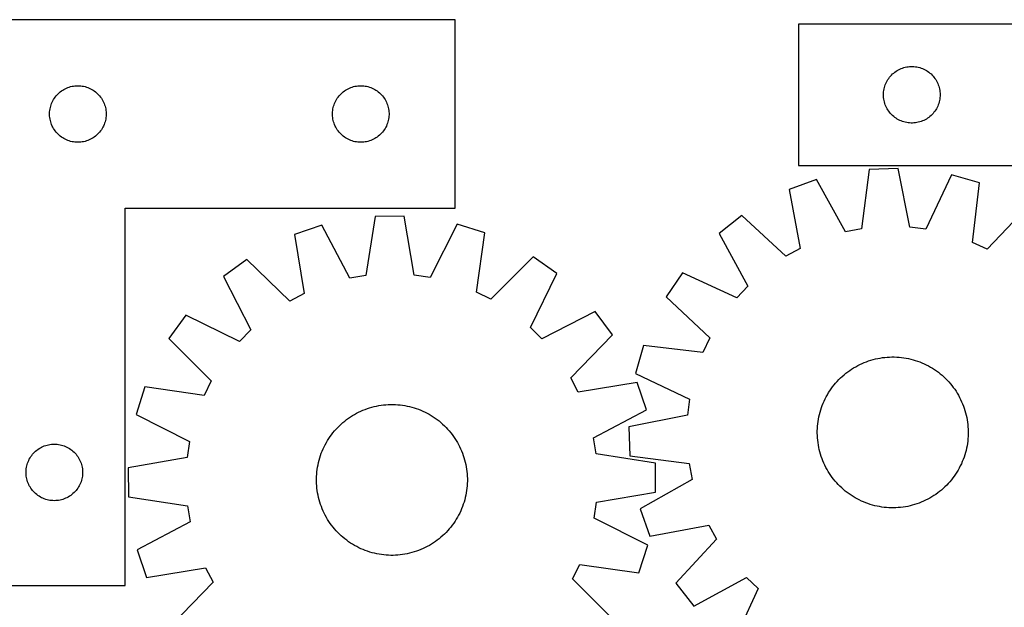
# Model space of a CAD drawing. Header units: millimetres. Extents: x 7 to 1493, y 7 to 2993.
# Tile 9 of 13: x 311 to 833, y 2682 to 2993. Entities that reach past the tile are written whole.
import ezdxf

# ---------------------------------------------------------------- set-up
doc = ezdxf.new("R2010")
doc.units = ezdxf.units.MM
doc.layers.add('CUT', color=7, linetype='CONTINUOUS', true_color=0x000000)

msp = doc.modelspace()

# ---------------------------------------------------------------- linework, layer by layer
at = {"layer": 'CUT'}
for p, q in [((542.24996, 2993.377464), (292.24996, 2993.377464)), ((542.24996, 2893.377464), (542.24996, 2993.377464)), ((1024.426418, 2991.085729), (724.426418, 2991.085729)), ((724.426418, 2991.085729), (724.426418, 2916.085729)), ((774.81752, 2965.103936), (775.423203, 2965.583318)), ((775.423203, 2965.583318), (776.052762, 2966.030884)), ((776.052762, 2966.030884), (776.704526, 2966.445448)), ((776.704526, 2966.445448), (777.376767, 2966.825911)), ((777.376767, 2966.825911), (778.067702, 2967.171263)), ((778.067702, 2967.171263), (778.775499, 2967.480588)), ((778.775499, 2967.480588), (779.498282, 2967.753067)), ((779.498282, 2967.753067), (780.234133, 2967.987977)), ((780.234133, 2967.987977), (780.981102, 2968.184695)), ((780.981102, 2968.184695), (781.737206, 2968.342698)), ((781.737206, 2968.342698), (782.500442, 2968.461569)), ((782.500442, 2968.461569), (783.268786, 2968.540992)), ((783.268786, 2968.540992), (784.040199, 2968.580756)), ((784.040199, 2968.580756), (784.812636, 2968.580756)), ((784.812636, 2968.580756), (785.58405, 2968.540992)), ((785.58405, 2968.540992), (786.352393, 2968.461569)), ((786.352393, 2968.461569), (787.115629, 2968.342698)), ((787.115629, 2968.342698), (787.871734, 2968.184695)), ((787.871734, 2968.184695), (788.618702, 2967.987977)), ((788.618702, 2967.987977), (789.354553, 2967.753067)), ((789.354553, 2967.753067), (790.077336, 2967.480588)), ((790.077336, 2967.480588), (790.785134, 2967.171263)), ((790.785134, 2967.171263), (791.476069, 2966.825911)), ((791.476069, 2966.825911), (792.14831, 2966.445448)), ((792.14831, 2966.445448), (792.800074, 2966.030884)), ((792.800074, 2966.030884), (793.429632, 2965.583318)), ((793.429632, 2965.583318), (794.035315, 2965.103936)), ((770.681664, 2959.592538), (771.009111, 2960.292136)), ((771.009111, 2960.292136), (771.372139, 2960.97395)), ((771.372139, 2960.97395), (771.769784, 2961.636172)), ((771.769784, 2961.636172), (772.200993, 2962.277045)), ((772.200993, 2962.277045), (772.664621, 2962.894871)), ((772.664621, 2962.894871), (773.159439, 2963.488011)), ((773.159439, 2963.488011), (773.684135, 2964.054891)), ((773.684135, 2964.054891), (774.237318, 2964.594009)), ((774.237318, 2964.594009), (774.81752, 2965.103936)), ((794.035315, 2965.103936), (794.615518, 2964.594009)), ((794.615518, 2964.594009), (795.168701, 2964.054891)), ((795.168701, 2964.054891), (795.693397, 2963.488011)), ((795.693397, 2963.488011), (796.188215, 2962.894871)), ((796.188215, 2962.894871), (796.651843, 2962.277045)), ((796.651843, 2962.277045), (797.083051, 2961.636172)), ((797.083051, 2961.636172), (797.480696, 2960.97395)), ((797.480696, 2960.97395), (797.843724, 2960.292136)), ((797.843724, 2960.292136), (798.171171, 2959.592538)), ((332.347678, 2954.644443), (332.940818, 2955.139261)), ((332.940818, 2955.139261), (333.558643, 2955.602889)), ((333.558643, 2955.602889), (334.199517, 2956.034098)), ((334.199517, 2956.034098), (334.861739, 2956.431743)), ((334.861739, 2956.431743), (335.543553, 2956.794771)), ((335.543553, 2956.794771), (336.243151, 2957.122218)), ((336.243151, 2957.122218), (336.958678, 2957.413217)), ((336.958678, 2957.413217), (337.688237, 2957.666995)), ((337.688237, 2957.666995), (338.429893, 2957.88288)), ((338.429893, 2957.88288), (339.181679, 2958.0603)), ((339.181679, 2958.0603), (339.941601, 2958.198783)), ((339.941601, 2958.198783), (340.707645, 2958.297962)), ((340.707645, 2958.297962), (341.477778, 2958.357576)), ((341.477778, 2958.357576), (342.24996, 2958.377464)), ((342.24996, 2958.377464), (343.022141, 2958.357576)), ((343.022141, 2958.357576), (343.792275, 2958.297962)), ((343.792275, 2958.297962), (344.558318, 2958.198783)), ((344.558318, 2958.198783), (345.318241, 2958.0603)), ((345.318241, 2958.0603), (346.070027, 2957.88288)), ((346.070027, 2957.88288), (346.811682, 2957.666995)), ((346.811682, 2957.666995), (347.541241, 2957.413217)), ((347.541241, 2957.413217), (348.256768, 2957.122218)), ((348.256768, 2957.122218), (348.956367, 2956.794771)), ((348.956367, 2956.794771), (349.638181, 2956.431743)), ((349.638181, 2956.431743), (350.300403, 2956.034098)), ((350.300403, 2956.034098), (350.941276, 2955.602889)), ((350.941276, 2955.602889), (351.559102, 2955.139261)), ((351.559102, 2955.139261), (352.152242, 2954.644443)), ((482.347678, 2954.644443), (482.940818, 2955.139261)), ((482.940818, 2955.139261), (483.558643, 2955.602889)), ((483.558643, 2955.602889), (484.199517, 2956.034098)), ((484.199517, 2956.034098), (484.861739, 2956.431743)), ((484.861739, 2956.431743), (485.543553, 2956.794771)), ((485.543553, 2956.794771), (486.243151, 2957.122218)), ((486.243151, 2957.122218), (486.958678, 2957.413217)), ((486.958678, 2957.413217), (487.688237, 2957.666995)), ((487.688237, 2957.666995), (488.429893, 2957.88288)), ((488.429893, 2957.88288), (489.181679, 2958.0603)), ((489.181679, 2958.0603), (489.941601, 2958.198783)), ((489.941601, 2958.198783), (490.707645, 2958.297962)), ((490.707645, 2958.297962), (491.477778, 2958.357576)), ((491.477778, 2958.357576), (492.24996, 2958.377464)), ((492.24996, 2958.377464), (493.022141, 2958.357576)), ((493.022141, 2958.357576), (493.792275, 2958.297962)), ((493.792275, 2958.297962), (494.558318, 2958.198783)), ((494.558318, 2958.198783), (495.318241, 2958.0603)), ((495.318241, 2958.0603), (496.070027, 2957.88288)), ((496.070027, 2957.88288), (496.811682, 2957.666995)), ((496.811682, 2957.666995), (497.541241, 2957.413217)), ((497.541241, 2957.413217), (498.256768, 2957.122218)), ((498.256768, 2957.122218), (498.956367, 2956.794771)), ((498.956367, 2956.794771), (499.638181, 2956.431743)), ((499.638181, 2956.431743), (500.300403, 2956.034098)), ((500.300403, 2956.034098), (500.941276, 2955.602889)), ((500.941276, 2955.602889), (501.559102, 2955.139261)), ((501.559102, 2955.139261), (502.152242, 2954.644443)), ((769.446306, 2954.35791), (769.50592, 2955.128044)), ((769.50592, 2955.128044), (769.605099, 2955.894088)), ((769.605099, 2955.894088), (769.743582, 2956.65401)), ((769.743582, 2956.65401), (769.921002, 2957.405796)), ((769.921002, 2957.405796), (770.136887, 2958.147451)), ((770.136887, 2958.147451), (770.390665, 2958.87701)), ((770.390665, 2958.87701), (770.681664, 2959.592538)), ((798.171171, 2959.592538), (798.46217, 2958.87701)), ((798.46217, 2958.87701), (798.715948, 2958.147451)), ((798.715948, 2958.147451), (798.931834, 2957.405796)), ((798.931834, 2957.405796), (799.109253, 2956.65401)), ((799.109253, 2956.65401), (799.247736, 2955.894088)), ((799.247736, 2955.894088), (799.346916, 2955.128044)), ((799.346916, 2955.128044), (799.406529, 2954.35791)), ((328.3551, 2949.028383), (328.664426, 2949.73618)), ((328.664426, 2949.73618), (329.009778, 2950.427115)), ((329.009778, 2950.427115), (329.39024, 2951.099356)), ((329.39024, 2951.099356), (329.804805, 2951.75112)), ((329.804805, 2951.75112), (330.252371, 2952.380678)), ((330.252371, 2952.380678), (330.731753, 2952.986362)), ((330.731753, 2952.986362), (331.241679, 2953.566564)), ((331.241679, 2953.566564), (331.780797, 2954.119747)), ((331.780797, 2954.119747), (332.347678, 2954.644443)), ((352.152242, 2954.644443), (352.719122, 2954.119747)), ((352.719122, 2954.119747), (353.25824, 2953.566564)), ((353.25824, 2953.566564), (353.768166, 2952.986362)), ((353.768166, 2952.986362), (354.247548, 2952.380678)), ((354.247548, 2952.380678), (354.695115, 2951.75112)), ((354.695115, 2951.75112), (355.109679, 2951.099356)), ((355.109679, 2951.099356), (355.490142, 2950.427115)), ((355.490142, 2950.427115), (355.835494, 2949.73618)), ((355.835494, 2949.73618), (356.144819, 2949.028383)), ((478.3551, 2949.028383), (478.664426, 2949.73618)), ((478.664426, 2949.73618), (479.009778, 2950.427115)), ((479.009778, 2950.427115), (479.39024, 2951.099356)), ((479.39024, 2951.099356), (479.804805, 2951.75112)), ((479.804805, 2951.75112), (480.252371, 2952.380678)), ((480.252371, 2952.380678), (480.731753, 2952.986362)), ((480.731753, 2952.986362), (481.241679, 2953.566564)), ((481.241679, 2953.566564), (481.780797, 2954.119747)), ((481.780797, 2954.119747), (482.347678, 2954.644443)), ((502.152242, 2954.644443), (502.719122, 2954.119747)), ((502.719122, 2954.119747), (503.25824, 2953.566564)), ((503.25824, 2953.566564), (503.768166, 2952.986362)), ((503.768166, 2952.986362), (504.247548, 2952.380678)), ((504.247548, 2952.380678), (504.695115, 2951.75112)), ((504.695115, 2951.75112), (505.109679, 2951.099356)), ((505.109679, 2951.099356), (505.490142, 2950.427115)), ((505.490142, 2950.427115), (505.835494, 2949.73618)), ((505.835494, 2949.73618), (506.144819, 2949.028383)), ((769.426418, 2953.585729), (769.446306, 2954.35791)), ((769.446306, 2952.813548), (769.426418, 2953.585729)), ((769.50592, 2952.043414), (769.446306, 2952.813548)), ((769.605099, 2951.27737), (769.50592, 2952.043414)), ((769.743582, 2950.517448), (769.605099, 2951.27737)), ((769.921002, 2949.765662), (769.743582, 2950.517448)), ((770.136887, 2949.024006), (769.921002, 2949.765662)), ((798.931834, 2949.765662), (798.715948, 2949.024006)), ((799.109253, 2950.517448), (798.931834, 2949.765662)), ((799.247736, 2951.27737), (799.109253, 2950.517448)), ((799.346916, 2952.043414), (799.247736, 2951.27737)), ((799.406529, 2952.813548), (799.346916, 2952.043414)), ((799.406529, 2954.35791), (799.426418, 2953.585729)), ((799.426418, 2953.585729), (799.406529, 2952.813548)), ((327.254933, 2943.763683), (327.294697, 2944.535096)), ((327.294697, 2944.535096), (327.37412, 2945.30344)), ((327.37412, 2945.30344), (327.492991, 2946.066676)), ((327.492991, 2946.066676), (327.650994, 2946.82278)), ((327.650994, 2946.82278), (327.847712, 2947.569749)), ((327.847712, 2947.569749), (328.082621, 2948.3056)), ((328.082621, 2948.3056), (328.3551, 2949.028383)), ((356.144819, 2949.028383), (356.417298, 2948.3056)), ((356.417298, 2948.3056), (356.652208, 2947.569749)), ((356.652208, 2947.569749), (356.848925, 2946.82278)), ((356.848925, 2946.82278), (357.006929, 2946.066676)), ((357.006929, 2946.066676), (357.1258, 2945.30344)), ((357.1258, 2945.30344), (357.205223, 2944.535096)), ((357.205223, 2944.535096), (357.244987, 2943.763683)), ((477.254933, 2943.763683), (477.294697, 2944.535096)), ((477.294697, 2944.535096), (477.37412, 2945.30344)), ((477.37412, 2945.30344), (477.492991, 2946.066676)), ((477.492991, 2946.066676), (477.650994, 2946.82278)), ((477.650994, 2946.82278), (477.847712, 2947.569749)), ((477.847712, 2947.569749), (478.082621, 2948.3056)), ((478.082621, 2948.3056), (478.3551, 2949.028383)), ((506.144819, 2949.028383), (506.417298, 2948.3056)), ((506.417298, 2948.3056), (506.652208, 2947.569749)), ((506.652208, 2947.569749), (506.848925, 2946.82278)), ((506.848925, 2946.82278), (507.006929, 2946.066676)), ((507.006929, 2946.066676), (507.1258, 2945.30344)), ((507.1258, 2945.30344), (507.205223, 2944.535096)), ((507.205223, 2944.535096), (507.244987, 2943.763683)), ((770.390665, 2948.294448), (770.136887, 2949.024006)), ((770.681664, 2947.57892), (770.390665, 2948.294448)), ((771.009111, 2946.879322), (770.681664, 2947.57892)), ((771.372139, 2946.197508), (771.009111, 2946.879322)), ((771.769784, 2945.535286), (771.372139, 2946.197508)), ((772.200993, 2944.894412), (771.769784, 2945.535286)), ((772.664621, 2944.276587), (772.200993, 2944.894412)), ((796.651843, 2944.894412), (796.188215, 2944.276587)), ((797.083051, 2945.535286), (796.651843, 2944.894412)), ((797.480696, 2946.197508), (797.083051, 2945.535286)), ((797.843724, 2946.879322), (797.480696, 2946.197508)), ((798.171171, 2947.57892), (797.843724, 2946.879322)), ((798.46217, 2948.294448), (798.171171, 2947.57892)), ((798.715948, 2949.024006), (798.46217, 2948.294448)), ((327.254933, 2942.991246), (327.254933, 2943.763683)), ((327.294697, 2942.219832), (327.254933, 2942.991246)), ((327.37412, 2941.451489), (327.294697, 2942.219832)), ((327.492991, 2940.688253), (327.37412, 2941.451489)), ((327.650994, 2939.932148), (327.492991, 2940.688253)), ((327.847712, 2939.18518), (327.650994, 2939.932148)), ((356.848925, 2939.932148), (356.652208, 2939.18518)), ((357.006929, 2940.688253), (356.848925, 2939.932148)), ((357.1258, 2941.451489), (357.006929, 2940.688253)), ((357.205223, 2942.219832), (357.1258, 2941.451489)), ((357.244987, 2942.991246), (357.205223, 2942.219832)), ((357.244987, 2943.763683), (357.244987, 2942.991246)), ((477.254933, 2942.991246), (477.254933, 2943.763683)), ((477.294697, 2942.219832), (477.254933, 2942.991246)), ((477.37412, 2941.451489), (477.294697, 2942.219832)), ((477.492991, 2940.688253), (477.37412, 2941.451489)), ((477.650994, 2939.932148), (477.492991, 2940.688253)), ((477.847712, 2939.18518), (477.650994, 2939.932148)), ((506.848925, 2939.932148), (506.652208, 2939.18518)), ((507.006929, 2940.688253), (506.848925, 2939.932148)), ((507.1258, 2941.451489), (507.006929, 2940.688253)), ((507.205223, 2942.219832), (507.1258, 2941.451489)), ((507.244987, 2942.991246), (507.205223, 2942.219832)), ((507.244987, 2943.763683), (507.244987, 2942.991246)), ((773.159439, 2943.683447), (772.664621, 2944.276587)), ((773.684135, 2943.116567), (773.159439, 2943.683447)), ((774.237318, 2942.577448), (773.684135, 2943.116567)), ((774.81752, 2942.067522), (774.237318, 2942.577448)), ((775.423203, 2941.58814), (774.81752, 2942.067522)), ((776.052762, 2941.140574), (775.423203, 2941.58814)), ((776.704526, 2940.72601), (776.052762, 2941.140574)), ((777.376767, 2940.345547), (776.704526, 2940.72601)), ((778.067702, 2940.000195), (777.376767, 2940.345547)), ((778.775499, 2939.690869), (778.067702, 2940.000195)), ((779.498282, 2939.41839), (778.775499, 2939.690869)), ((780.234133, 2939.183481), (779.498282, 2939.41839)), ((789.354553, 2939.41839), (788.618702, 2939.183481)), ((790.077336, 2939.690869), (789.354553, 2939.41839)), ((790.785134, 2940.000195), (790.077336, 2939.690869)), ((791.476069, 2940.345547), (790.785134, 2940.000195)), ((792.14831, 2940.72601), (791.476069, 2940.345547)), ((792.800074, 2941.140574), (792.14831, 2940.72601)), ((793.429632, 2941.58814), (792.800074, 2941.140574)), ((794.035315, 2942.067522), (793.429632, 2941.58814)), ((794.615518, 2942.577448), (794.035315, 2942.067522)), ((795.168701, 2943.116567), (794.615518, 2942.577448)), ((795.693397, 2943.683447), (795.168701, 2943.116567)), ((796.188215, 2944.276587), (795.693397, 2943.683447)), ((328.082621, 2938.449329), (327.847712, 2939.18518)), ((328.3551, 2937.726546), (328.082621, 2938.449329)), ((328.664426, 2937.018748), (328.3551, 2937.726546)), ((329.009778, 2936.327813), (328.664426, 2937.018748)), ((329.39024, 2935.655572), (329.009778, 2936.327813)), ((329.804805, 2935.003808), (329.39024, 2935.655572)), ((330.252371, 2934.37425), (329.804805, 2935.003808)), ((330.731753, 2933.768567), (330.252371, 2934.37425)), ((354.247548, 2934.37425), (353.768166, 2933.768567)), ((354.695115, 2935.003808), (354.247548, 2934.37425)), ((355.109679, 2935.655572), (354.695115, 2935.003808)), ((355.490142, 2936.327813), (355.109679, 2935.655572)), ((355.835494, 2937.018748), (355.490142, 2936.327813)), ((356.144819, 2937.726546), (355.835494, 2937.018748)), ((356.417298, 2938.449329), (356.144819, 2937.726546)), ((356.652208, 2939.18518), (356.417298, 2938.449329)), ((478.082621, 2938.449329), (477.847712, 2939.18518)), ((478.3551, 2937.726546), (478.082621, 2938.449329)), ((478.664426, 2937.018748), (478.3551, 2937.726546)), ((479.009778, 2936.327813), (478.664426, 2937.018748)), ((479.39024, 2935.655572), (479.009778, 2936.327813)), ((479.804805, 2935.003808), (479.39024, 2935.655572)), ((480.252371, 2934.37425), (479.804805, 2935.003808)), ((480.731753, 2933.768567), (480.252371, 2934.37425)), ((504.247548, 2934.37425), (503.768166, 2933.768567)), ((504.695115, 2935.003808), (504.247548, 2934.37425)), ((505.109679, 2935.655572), (504.695115, 2935.003808)), ((505.490142, 2936.327813), (505.109679, 2935.655572)), ((505.835494, 2937.018748), (505.490142, 2936.327813)), ((506.144819, 2937.726546), (505.835494, 2937.018748)), ((506.417298, 2938.449329), (506.144819, 2937.726546)), ((506.652208, 2939.18518), (506.417298, 2938.449329)), ((780.981102, 2938.986763), (780.234133, 2939.183481)), ((781.737206, 2938.82876), (780.981102, 2938.986763)), ((782.500442, 2938.709889), (781.737206, 2938.82876)), ((783.268786, 2938.630466), (782.500442, 2938.709889)), ((784.040199, 2938.590702), (783.268786, 2938.630466)), ((784.812636, 2938.590702), (784.040199, 2938.590702)), ((785.58405, 2938.630466), (784.812636, 2938.590702)), ((786.352393, 2938.709889), (785.58405, 2938.630466)), ((787.115629, 2938.82876), (786.352393, 2938.709889)), ((787.871734, 2938.986763), (787.115629, 2938.82876)), ((788.618702, 2939.183481), (787.871734, 2938.986763)), ((331.241679, 2933.188364), (330.731753, 2933.768567)), ((331.780797, 2932.635181), (331.241679, 2933.188364)), ((332.347678, 2932.110485), (331.780797, 2932.635181)), ((332.940818, 2931.615667), (332.347678, 2932.110485)), ((333.558643, 2931.152039), (332.940818, 2931.615667)), ((334.199517, 2930.720831), (333.558643, 2931.152039)), ((334.861739, 2930.323186), (334.199517, 2930.720831)), ((335.543553, 2929.960158), (334.861739, 2930.323186)), ((336.243151, 2929.632711), (335.543553, 2929.960158)), ((336.958678, 2929.341712), (336.243151, 2929.632711)), ((337.688237, 2929.087934), (336.958678, 2929.341712)), ((338.429893, 2928.872048), (337.688237, 2929.087934)), ((339.181679, 2928.694629), (338.429893, 2928.872048)), ((346.070027, 2928.872048), (345.318241, 2928.694629)), ((346.811682, 2929.087934), (346.070027, 2928.872048)), ((347.541241, 2929.341712), (346.811682, 2929.087934)), ((348.256768, 2929.632711), (347.541241, 2929.341712)), ((348.956367, 2929.960158), (348.256768, 2929.632711)), ((349.638181, 2930.323186), (348.956367, 2929.960158)), ((350.300403, 2930.720831), (349.638181, 2930.323186)), ((350.941276, 2931.152039), (350.300403, 2930.720831)), ((351.559102, 2931.615667), (350.941276, 2931.152039)), ((352.152242, 2932.110485), (351.559102, 2931.615667)), ((352.719122, 2932.635181), (352.152242, 2932.110485)), ((353.25824, 2933.188364), (352.719122, 2932.635181)), ((353.768166, 2933.768567), (353.25824, 2933.188364)), ((481.241679, 2933.188364), (480.731753, 2933.768567)), ((481.780797, 2932.635181), (481.241679, 2933.188364)), ((482.347678, 2932.110485), (481.780797, 2932.635181)), ((482.940818, 2931.615667), (482.347678, 2932.110485)), ((483.558643, 2931.152039), (482.940818, 2931.615667)), ((484.199517, 2930.720831), (483.558643, 2931.152039)), ((484.861739, 2930.323186), (484.199517, 2930.720831)), ((485.543553, 2929.960158), (484.861739, 2930.323186)), ((486.243151, 2929.632711), (485.543553, 2929.960158)), ((486.958678, 2929.341712), (486.243151, 2929.632711)), ((487.688237, 2929.087934), (486.958678, 2929.341712)), ((488.429893, 2928.872048), (487.688237, 2929.087934)), ((489.181679, 2928.694629), (488.429893, 2928.872048)), ((496.070027, 2928.872048), (495.318241, 2928.694629)), ((496.811682, 2929.087934), (496.070027, 2928.872048)), ((497.541241, 2929.341712), (496.811682, 2929.087934)), ((498.256768, 2929.632711), (497.541241, 2929.341712)), ((498.956367, 2929.960158), (498.256768, 2929.632711)), ((499.638181, 2930.323186), (498.956367, 2929.960158)), ((500.300403, 2930.720831), (499.638181, 2930.323186)), ((500.941276, 2931.152039), (500.300403, 2930.720831)), ((501.559102, 2931.615667), (500.941276, 2931.152039)), ((502.152242, 2932.110485), (501.559102, 2931.615667)), ((502.719122, 2932.635181), (502.152242, 2932.110485)), ((503.25824, 2933.188364), (502.719122, 2932.635181)), ((503.768166, 2933.768567), (503.25824, 2933.188364)), ((339.941601, 2928.556146), (339.181679, 2928.694629)), ((340.707645, 2928.456966), (339.941601, 2928.556146)), ((341.477778, 2928.397353), (340.707645, 2928.456966)), ((342.24996, 2928.377464), (341.477778, 2928.397353)), ((343.022141, 2928.397353), (342.24996, 2928.377464)), ((343.792275, 2928.456966), (343.022141, 2928.397353)), ((344.558318, 2928.556146), (343.792275, 2928.456966)), ((345.318241, 2928.694629), (344.558318, 2928.556146)), ((489.941601, 2928.556146), (489.181679, 2928.694629)), ((490.707645, 2928.456966), (489.941601, 2928.556146)), ((491.477778, 2928.397353), (490.707645, 2928.456966)), ((492.24996, 2928.377464), (491.477778, 2928.397353)), ((493.022141, 2928.397353), (492.24996, 2928.377464)), ((493.792275, 2928.456966), (493.022141, 2928.397353)), ((494.558318, 2928.556146), (493.792275, 2928.456966)), ((495.318241, 2928.694629), (494.558318, 2928.556146)), ((724.426418, 2916.085729), (924.426418, 2916.085729)), ((761.826671, 2914.023195), (757.766343, 2882.51941)), ((777.203608, 2914.552673), (761.826671, 2914.023195)), ((783.421306, 2883.402794), (777.203608, 2914.552673)), ((733.809514, 2908.591368), (719.348795, 2903.336069)), ((749.348738, 2880.887446), (733.809514, 2908.591368)), ((805.528035, 2911.06087), (791.931228, 2882.3537)), ((820.315989, 2906.812699), (805.528035, 2911.06087)), ((719.348795, 2903.336069), (725.222399, 2872.119479)), ((816.603529, 2875.266029), (820.315989, 2906.812699)), ((367.24996, 2693.377464), (367.24996, 2893.377464)), ((367.24996, 2893.377464), (542.24996, 2893.377464)), ((846.175093, 2894.739068), (824.372758, 2871.638571)), ((499.829948, 2889.108923), (494.966349, 2857.719113)), ((515.215392, 2889.245507), (499.829948, 2889.108923)), ((520.635505, 2857.94699), (515.215392, 2889.245507)), ((694.381423, 2889.512317), (682.252439, 2880.045623)), ((717.721086, 2867.966206), (694.381423, 2889.512317)), ((471.683203, 2884.394416), (457.092983, 2879.510153)), ((486.50981, 2856.302665), (471.683203, 2884.394416)), ((543.4414, 2885.031447), (529.115858, 2856.680899)), ((558.116034, 2880.406983), (543.4414, 2885.031447)), ((757.766343, 2882.51941), (749.348738, 2880.887446)), ((791.931228, 2882.3537), (783.421306, 2883.402794)), ((457.092983, 2879.510153), (462.16741, 2848.153735)), ((553.599094, 2848.965418), (558.116034, 2880.406983)), ((682.252439, 2880.045623), (697.485025, 2852.171924)), ((725.222399, 2872.119479), (717.721086, 2867.966206)), ((824.372758, 2871.638571), (816.603529, 2875.266029)), ((431.780701, 2866.328568), (419.413897, 2857.174732)), ((454.562471, 2844.193398), (431.780701, 2866.328568)), ((583.658346, 2867.676858), (561.273145, 2845.14072)), ((596.185714, 2858.744019), (583.658346, 2867.676858)), ((419.413897, 2857.174732), (433.92963, 2828.92109)), ((494.966349, 2857.719113), (486.50981, 2856.302665)), ((529.115858, 2856.680899), (520.635505, 2857.94699)), ((582.173871, 2830.237125), (596.185714, 2858.744019)), ((662.778831, 2859.183111), (654.168851, 2846.431688)), ((691.634284, 2845.903895), (662.778831, 2859.183111)), ((697.485025, 2852.171924), (691.634284, 2845.903895)), ((462.16741, 2848.153735), (454.562471, 2844.193398)), ((561.273145, 2845.14072), (553.599094, 2848.965418)), ((654.168851, 2846.431688), (677.269347, 2824.629353)), ((399.41382, 2836.816374), (390.480981, 2824.289006)), ((427.920714, 2822.804531), (399.41382, 2836.816374)), ((616.544072, 2838.743942), (588.290431, 2824.228209)), ((625.697908, 2826.377138), (616.544072, 2838.743942)), ((588.290431, 2824.228209), (582.173871, 2830.237125)), ((433.92963, 2828.92109), (427.920714, 2822.804531)), ((603.562739, 2803.595368), (625.697908, 2826.377138)), ((677.269347, 2824.629353), (673.64189, 2816.860124)), ((390.480981, 2824.289006), (413.017119, 2801.903804)), ((642.09522, 2820.572584), (637.847048, 2805.78463)), ((673.64189, 2816.860124), (642.09522, 2820.572584)), ((766.404243, 2813.790051), (767.639699, 2814.019522)), ((767.639699, 2814.019522), (768.881752, 2814.210074)), ((768.881752, 2814.210074), (770.129178, 2814.361517)), ((770.129178, 2814.361517), (771.380746, 2814.473703)), ((771.380746, 2814.473703), (772.635219, 2814.546521)), ((772.635219, 2814.546521), (773.891361, 2814.579899)), ((773.891361, 2814.579899), (775.147932, 2814.573804)), ((775.147932, 2814.573804), (776.403691, 2814.528243)), ((776.403691, 2814.528243), (777.6574, 2814.443259)), ((777.6574, 2814.443259), (778.90782, 2814.318938)), ((778.90782, 2814.318938), (780.153718, 2814.155401)), ((780.153718, 2814.155401), (781.393865, 2813.952811)), ((752.527161, 2808.120673), (753.591385, 2808.788832)), ((753.591385, 2808.788832), (754.67607, 2809.423232)), ((754.67607, 2809.423232), (755.780148, 2810.023249)), ((755.780148, 2810.023249), (756.902527, 2810.58829)), ((756.902527, 2810.58829), (758.042101, 2811.117797)), ((758.042101, 2811.117797), (759.197745, 2811.611248)), ((759.197745, 2811.611248), (760.368319, 2812.068155)), ((760.368319, 2812.068155), (761.552666, 2812.488069)), ((761.552666, 2812.488069), (762.74962, 2812.870574)), ((762.74962, 2812.870574), (763.957997, 2813.215294)), ((763.957997, 2813.215294), (765.176606, 2813.521887)), ((765.176606, 2813.521887), (766.404243, 2813.790051)), ((781.393865, 2813.952811), (782.627036, 2813.711366)), ((782.627036, 2813.711366), (783.852015, 2813.431306)), ((783.852015, 2813.431306), (785.067592, 2813.112906)), ((785.067592, 2813.112906), (786.272569, 2812.756481)), ((786.272569, 2812.756481), (787.465755, 2812.362383)), ((787.465755, 2812.362383), (788.645974, 2811.931001)), ((788.645974, 2811.931001), (789.81206, 2811.462759)), ((789.81206, 2811.462759), (790.962863, 2810.958122)), ((790.962863, 2810.958122), (792.097247, 2810.417585)), ((792.097247, 2810.417585), (793.214093, 2809.841684)), ((793.214093, 2809.841684), (794.312298, 2809.230985)), ((794.312298, 2809.230985), (795.390778, 2808.586093)), ((607.523076, 2795.990429), (603.562739, 2803.595368)), ((637.847048, 2805.78463), (666.554218, 2792.187823)), ((746.6288, 2803.441984), (747.548973, 2804.297723)), ((747.548973, 2804.297723), (748.495571, 2805.124137)), ((748.495571, 2805.124137), (749.46766, 2805.920409)), ((749.46766, 2805.920409), (750.464281, 2806.685754)), ((750.464281, 2806.685754), (751.484451, 2807.419417)), ((751.484451, 2807.419417), (752.527161, 2808.120673)), ((795.390778, 2808.586093), (796.44847, 2807.907643)), ((796.44847, 2807.907643), (797.48433, 2807.196304)), ((797.48433, 2807.196304), (798.497334, 2806.45278)), ((798.497334, 2806.45278), (799.486484, 2805.677803)), ((799.486484, 2805.677803), (800.450804, 2804.872139)), ((800.450804, 2804.872139), (801.389341, 2804.036582)), ((801.389341, 2804.036582), (802.301169, 2803.171958)), ((377.750856, 2798.746693), (373.126392, 2784.07206)), ((409.192421, 2794.229754), (377.750856, 2798.746693)), ((413.017119, 2801.903804), (409.192421, 2794.229754)), ((638.879493, 2801.064856), (607.523076, 2795.990429)), ((643.763756, 2786.474636), (638.879493, 2801.064856)), ((741.711614, 2797.740925), (742.455139, 2798.753929)), ((742.455139, 2798.753929), (743.230115, 2799.74308)), ((743.230115, 2799.74308), (744.03578, 2800.707399)), ((744.03578, 2800.707399), (744.871336, 2801.645936)), ((744.871336, 2801.645936), (745.735961, 2802.557764)), ((745.735961, 2802.557764), (746.6288, 2803.441984)), ((802.301169, 2803.171958), (803.185389, 2802.279118)), ((803.185389, 2802.279118), (804.041128, 2801.358946)), ((804.041128, 2801.358946), (804.867541, 2800.412348)), ((804.867541, 2800.412348), (805.663814, 2799.440258)), ((805.663814, 2799.440258), (806.429159, 2798.443637)), ((806.429159, 2798.443637), (807.162822, 2797.423468)), ((738.490333, 2792.353842), (739.066235, 2793.470688)), ((739.066235, 2793.470688), (739.676933, 2794.568893)), ((739.676933, 2794.568893), (740.321826, 2795.647374)), ((740.321826, 2795.647374), (741.000276, 2796.705065)), ((741.000276, 2796.705065), (741.711614, 2797.740925)), ((807.162822, 2797.423468), (807.864078, 2796.380757)), ((807.864078, 2796.380757), (808.532237, 2795.316534)), ((808.532237, 2795.316534), (809.166637, 2794.231848)), ((809.166637, 2794.231848), (809.766654, 2793.127771)), ((809.766654, 2793.127771), (810.331694, 2792.005391)), ((496.962862, 2787.613915), (498.169194, 2787.965725)), ((498.169194, 2787.965725), (499.385981, 2788.279471)), ((499.385981, 2788.279471), (500.612022, 2788.554841)), ((500.612022, 2788.554841), (501.846108, 2788.791565)), ((501.846108, 2788.791565), (503.087021, 2788.989408)), ((503.087021, 2788.989408), (504.333536, 2789.148175)), ((504.333536, 2789.148175), (505.584423, 2789.26771)), ((505.584423, 2789.26771), (506.838448, 2789.347895)), ((506.838448, 2789.347895), (508.094372, 2789.388651)), ((508.094372, 2789.388651), (509.350957, 2789.389937)), ((509.350957, 2789.389937), (510.606962, 2789.351751)), ((510.606962, 2789.351751), (511.861148, 2789.274133)), ((511.861148, 2789.274133), (513.112277, 2789.157158)), ((513.112277, 2789.157158), (514.359114, 2789.000942)), ((514.359114, 2789.000942), (515.600429, 2788.805639)), ((515.600429, 2788.805639), (516.834997, 2788.571441)), ((516.834997, 2788.571441), (518.0616, 2788.298581)), ((518.0616, 2788.298581), (519.279027, 2787.987326)), ((519.279027, 2787.987326), (520.486076, 2787.637985)), ((666.554218, 2792.187823), (665.505125, 2783.677901)), ((736.545535, 2787.72235), (736.976918, 2788.902569)), ((736.976918, 2788.902569), (737.445159, 2790.068655)), ((737.445159, 2790.068655), (737.949797, 2791.219458)), ((737.949797, 2791.219458), (738.490333, 2792.353842)), ((810.331694, 2792.005391), (810.861201, 2790.865817)), ((810.861201, 2790.865817), (811.354652, 2789.710173)), ((811.354652, 2789.710173), (811.81156, 2788.5396)), ((811.81156, 2788.5396), (812.231474, 2787.355252)), ((373.126392, 2784.07206), (401.47694, 2769.746517)), ((485.729905, 2782.096686), (486.768479, 2782.804054)), ((486.768479, 2782.804054), (487.828759, 2783.478452)), ((487.828759, 2783.478452), (488.9097, 2784.119212)), ((488.9097, 2784.119212), (490.010234, 2784.725703)), ((490.010234, 2784.725703), (491.129276, 2785.297327)), ((491.129276, 2785.297327), (492.26572, 2785.833518)), ((492.26572, 2785.833518), (493.418446, 2786.333748)), ((493.418446, 2786.333748), (494.586315, 2786.797523)), ((494.586315, 2786.797523), (495.768176, 2787.224386)), ((495.768176, 2787.224386), (496.962862, 2787.613915)), ((520.486076, 2787.637985), (521.681556, 2787.250902)), ((521.681556, 2787.250902), (522.864288, 2786.826459)), ((522.864288, 2786.826459), (524.033104, 2786.365075)), ((524.033104, 2786.365075), (525.186851, 2785.867205)), ((525.186851, 2785.867205), (526.324391, 2785.33334)), ((526.324391, 2785.33334), (527.4446, 2784.764008)), ((527.4446, 2784.764008), (528.546373, 2784.159771)), ((528.546373, 2784.159771), (529.628623, 2783.521224)), ((529.628623, 2783.521224), (530.690281, 2782.848998)), ((530.690281, 2782.848998), (531.730301, 2782.143756)), ((615.672005, 2771.648029), (643.763756, 2786.474636)), ((665.505125, 2783.677901), (634.355245, 2777.460203)), ((734.955108, 2781.65046), (735.196553, 2782.883631)), ((735.196553, 2782.883631), (735.476613, 2784.10861)), ((735.476613, 2784.10861), (735.795013, 2785.324188)), ((735.795013, 2785.324188), (736.151437, 2786.529164)), ((736.151437, 2786.529164), (736.545535, 2787.72235)), ((812.231474, 2787.355252), (812.613979, 2786.158299)), ((812.613979, 2786.158299), (812.958698, 2784.949922)), ((812.958698, 2784.949922), (813.265292, 2783.731313)), ((813.265292, 2783.731313), (813.533456, 2782.503675)), ((480.010069, 2777.201353), (480.897699, 2778.090802)), ((480.897699, 2778.090802), (481.81283, 2778.951931)), ((481.81283, 2778.951931), (482.754558, 2779.78389)), ((482.754558, 2779.78389), (483.721953, 2780.585858)), ((483.721953, 2780.585858), (484.714062, 2781.357043)), ((484.714062, 2781.357043), (485.729905, 2782.096686)), ((531.730301, 2782.143756), (532.747655, 2781.406194)), ((532.747655, 2781.406194), (533.74134, 2780.637041)), ((533.74134, 2780.637041), (534.710374, 2779.837054)), ((534.710374, 2779.837054), (535.653803, 2779.007024)), ((535.653803, 2779.007024), (536.570694, 2778.14777)), ((536.570694, 2778.14777), (537.460143, 2777.26014)), ((634.355245, 2777.460203), (634.884724, 2762.083266)), ((734.379676, 2776.660286), (734.464659, 2777.913995)), ((734.464659, 2777.913995), (734.588981, 2779.164415)), ((734.588981, 2779.164415), (734.752517, 2780.410313)), ((734.752517, 2780.410313), (734.955108, 2781.65046)), ((813.533456, 2782.503675), (813.762927, 2781.26822)), ((813.762927, 2781.26822), (813.953478, 2780.026166)), ((813.953478, 2780.026166), (814.104922, 2778.77874)), ((814.104922, 2778.77874), (814.217108, 2777.527173)), ((814.217108, 2777.527173), (814.289926, 2776.272699)), ((475.308841, 2771.320941), (476.014083, 2772.36096)), ((476.014083, 2772.36096), (476.751645, 2773.378314)), ((476.751645, 2773.378314), (477.520798, 2774.371999)), ((477.520798, 2774.371999), (478.320785, 2775.341034)), ((478.320785, 2775.341034), (479.150815, 2776.284462)), ((479.150815, 2776.284462), (480.010069, 2777.201353)), ((537.460143, 2777.26014), (538.321271, 2776.345009)), ((538.321271, 2776.345009), (539.15323, 2775.403281)), ((539.15323, 2775.403281), (539.955198, 2774.435886)), ((539.955198, 2774.435886), (540.726384, 2773.443777)), ((540.726384, 2773.443777), (541.466026, 2772.427934)), ((541.466026, 2772.427934), (542.173395, 2771.38936)), ((734.328019, 2774.147957), (734.334114, 2775.404527)), ((734.361398, 2772.891815), (734.328019, 2774.147957)), ((734.334114, 2775.404527), (734.379676, 2776.660286)), ((734.434216, 2771.637341), (734.361398, 2772.891815)), ((814.271648, 2772.504227), (814.186664, 2771.250519)), ((814.317209, 2773.759986), (814.271648, 2772.504227)), ((814.289926, 2776.272699), (814.323304, 2775.016557)), ((814.323304, 2775.016557), (814.317209, 2773.759986)), ((323.043553, 2766.794771), (323.743151, 2767.122218)), ((323.743151, 2767.122218), (324.458678, 2767.413217)), ((324.458678, 2767.413217), (325.188237, 2767.666995)), ((325.188237, 2767.666995), (325.929893, 2767.88288)), ((325.929893, 2767.88288), (326.681679, 2768.0603)), ((326.681679, 2768.0603), (327.441601, 2768.198783)), ((327.441601, 2768.198783), (328.207645, 2768.297962)), ((328.207645, 2768.297962), (328.977778, 2768.357576)), ((328.977778, 2768.357576), (329.74996, 2768.377464)), ((329.74996, 2768.377464), (330.522141, 2768.357576)), ((330.522141, 2768.357576), (331.292275, 2768.297962)), ((331.292275, 2768.297962), (332.058318, 2768.198783)), ((332.058318, 2768.198783), (332.818241, 2768.0603)), ((332.818241, 2768.0603), (333.570027, 2767.88288)), ((333.570027, 2767.88288), (334.311682, 2767.666995)), ((334.311682, 2767.666995), (335.041241, 2767.413217)), ((335.041241, 2767.413217), (335.756768, 2767.122218)), ((335.756768, 2767.122218), (336.456367, 2766.794771)), ((401.47694, 2769.746517), (400.210849, 2761.266165)), ((472.824499, 2766.95505), (473.393831, 2768.075259)), ((473.393831, 2768.075259), (473.998068, 2769.177032)), ((473.998068, 2769.177032), (474.636615, 2770.259282)), ((474.636615, 2770.259282), (475.308841, 2771.320941)), ((542.173395, 2771.38936), (542.847792, 2770.32908)), ((542.847792, 2770.32908), (543.488553, 2769.248139)), ((543.488553, 2769.248139), (544.095044, 2768.147605)), ((544.095044, 2768.147605), (544.666667, 2767.028563)), ((544.666667, 2767.028563), (545.202858, 2765.892119)), ((617.088454, 2763.19149), (615.672005, 2771.648029)), ((734.546402, 2770.385773), (734.434216, 2771.637341)), ((734.697845, 2769.138347), (734.546402, 2770.385773)), ((734.888396, 2767.896294), (734.697845, 2769.138347)), ((735.117867, 2766.660839), (734.888396, 2767.896294)), ((813.696215, 2767.514054), (813.454771, 2766.280882)), ((813.898806, 2768.7542), (813.696215, 2767.514054)), ((814.062343, 2770.000099), (813.898806, 2768.7542)), ((814.186664, 2771.250519), (814.062343, 2770.000099)), ((317.304805, 2761.75112), (317.752371, 2762.380678)), ((317.752371, 2762.380678), (318.231753, 2762.986362)), ((318.231753, 2762.986362), (318.741679, 2763.566564)), ((318.741679, 2763.566564), (319.280797, 2764.119747)), ((319.280797, 2764.119747), (319.847678, 2764.644443)), ((319.847678, 2764.644443), (320.440818, 2765.139261)), ((320.440818, 2765.139261), (321.058643, 2765.602889)), ((321.058643, 2765.602889), (321.699517, 2766.034098)), ((321.699517, 2766.034098), (322.361739, 2766.431743)), ((322.361739, 2766.431743), (323.043553, 2766.794771)), ((336.456367, 2766.794771), (337.138181, 2766.431743)), ((337.138181, 2766.431743), (337.800403, 2766.034098)), ((337.800403, 2766.034098), (338.441276, 2765.602889)), ((338.441276, 2765.602889), (339.059102, 2765.139261)), ((339.059102, 2765.139261), (339.652242, 2764.644443)), ((339.652242, 2764.644443), (340.219122, 2764.119747)), ((340.219122, 2764.119747), (340.75824, 2763.566564)), ((340.75824, 2763.566564), (341.268166, 2762.986362)), ((341.268166, 2762.986362), (341.747548, 2762.380678)), ((341.747548, 2762.380678), (342.195115, 2761.75112)), ((470.519854, 2761.116735), (470.906937, 2762.312216)), ((470.906937, 2762.312216), (471.33138, 2763.494948)), ((471.33138, 2763.494948), (471.792764, 2764.663764)), ((471.792764, 2764.663764), (472.290634, 2765.817511)), ((472.290634, 2765.817511), (472.824499, 2766.95505)), ((545.202858, 2765.892119), (545.703088, 2764.739393)), ((545.703088, 2764.739393), (546.166864, 2763.571524)), ((546.166864, 2763.571524), (546.593726, 2762.389663)), ((546.593726, 2762.389663), (546.983255, 2761.194977)), ((648.478263, 2758.327891), (617.088454, 2763.19149)), ((634.884724, 2762.083266), (666.388509, 2758.022938)), ((735.386032, 2765.433201), (735.117867, 2766.660839)), ((735.692625, 2764.214592), (735.386032, 2765.433201)), ((736.037344, 2763.006215), (735.692625, 2764.214592)), ((736.41985, 2761.809262), (736.037344, 2763.006215)), ((736.839763, 2760.624914), (736.41985, 2761.809262)), ((812.499886, 2762.63535), (812.105788, 2761.442163)), ((812.856311, 2763.840326), (812.499886, 2762.63535)), ((813.174711, 2765.055904), (812.856311, 2763.840326)), ((813.454771, 2766.280882), (813.174711, 2765.055904)), ((314.992991, 2756.066676), (315.150994, 2756.82278)), ((315.150994, 2756.82278), (315.347712, 2757.569749)), ((315.347712, 2757.569749), (315.582621, 2758.3056)), ((315.582621, 2758.3056), (315.8551, 2759.028383)), ((315.8551, 2759.028383), (316.164426, 2759.73618)), ((316.164426, 2759.73618), (316.509778, 2760.427115)), ((316.509778, 2760.427115), (316.89024, 2761.099356)), ((316.89024, 2761.099356), (317.304805, 2761.75112)), ((342.195115, 2761.75112), (342.609679, 2761.099356)), ((342.609679, 2761.099356), (342.990142, 2760.427115)), ((342.990142, 2760.427115), (343.335494, 2759.73618)), ((343.335494, 2759.73618), (343.644819, 2759.028383)), ((343.644819, 2759.028383), (343.917298, 2758.3056)), ((343.917298, 2758.3056), (344.152208, 2757.569749)), ((344.152208, 2757.569749), (344.348925, 2756.82278)), ((344.348925, 2756.82278), (344.506929, 2756.066676)), ((400.210849, 2761.266165), (368.912332, 2755.846052)), ((469.3522, 2756.231089), (469.586398, 2757.465657)), ((469.586398, 2757.465657), (469.859258, 2758.692259)), ((469.859258, 2758.692259), (470.170513, 2759.909686)), ((470.170513, 2759.909686), (470.519854, 2761.116735)), ((546.983255, 2761.194977), (547.335066, 2759.988645)), ((547.335066, 2759.988645), (547.648811, 2758.771858)), ((547.648811, 2758.771858), (547.924182, 2757.545817)), ((547.924182, 2757.545817), (548.160905, 2756.311731)), ((648.614847, 2742.942447), (648.478263, 2758.327891)), ((666.388509, 2758.022938), (668.020472, 2749.605334)), ((737.296671, 2759.454341), (736.839763, 2760.624914)), ((737.790122, 2758.298697), (737.296671, 2759.454341)), ((738.319629, 2757.159123), (737.790122, 2758.298697)), ((738.88467, 2756.036743), (738.319629, 2757.159123)), ((810.16099, 2756.810672), (809.585088, 2755.693826)), ((810.701526, 2757.945056), (810.16099, 2756.810672)), ((811.206164, 2759.095859), (810.701526, 2757.945056)), ((811.674405, 2760.261945), (811.206164, 2759.095859)), ((812.105788, 2761.442163), (811.674405, 2760.261945)), ((314.754933, 2753.763683), (314.794697, 2754.535096)), ((314.754933, 2752.991246), (314.754933, 2753.763683)), ((314.794697, 2752.219832), (314.754933, 2752.991246)), ((314.794697, 2754.535096), (314.87412, 2755.30344)), ((314.87412, 2751.451489), (314.794697, 2752.219832)), ((314.87412, 2755.30344), (314.992991, 2756.066676)), ((314.992991, 2750.688253), (314.87412, 2751.451489)), ((344.506929, 2756.066676), (344.6258, 2755.30344)), ((344.6258, 2751.451489), (344.506929, 2750.688253)), ((344.6258, 2755.30344), (344.705223, 2754.535096)), ((344.705223, 2752.219832), (344.6258, 2751.451489)), ((344.705223, 2754.535096), (344.744987, 2753.763683)), ((344.744987, 2752.991246), (344.705223, 2752.219832)), ((344.744987, 2753.763683), (344.744987, 2752.991246)), ((368.912332, 2755.846052), (369.048916, 2740.460607)), ((468.806088, 2751.237621), (468.883706, 2752.491807)), ((468.883706, 2752.491807), (469.000681, 2753.742936)), ((469.000681, 2753.742936), (469.156897, 2754.989774)), ((469.156897, 2754.989774), (469.3522, 2756.231089)), ((548.160905, 2756.311731), (548.358748, 2755.070818)), ((548.358748, 2755.070818), (548.517516, 2753.824303)), ((548.517516, 2753.824303), (548.637051, 2752.573416)), ((548.637051, 2752.573416), (548.717236, 2751.319391)), ((739.484686, 2754.932666), (738.88467, 2756.036743)), ((740.119087, 2753.84798), (739.484686, 2754.932666)), ((740.787245, 2752.783757), (740.119087, 2753.84798)), ((741.488502, 2751.741046), (740.787245, 2752.783757)), ((742.222165, 2750.720876), (741.488502, 2751.741046)), ((806.939709, 2751.423589), (806.196185, 2750.410584)), ((807.651048, 2752.459448), (806.939709, 2751.423589)), ((808.329498, 2753.51714), (807.651048, 2752.459448)), ((808.97439, 2754.595621), (808.329498, 2753.51714)), ((809.585088, 2755.693826), (808.97439, 2754.595621)), ((315.150994, 2749.932148), (314.992991, 2750.688253)), ((315.347712, 2749.18518), (315.150994, 2749.932148)), ((315.582621, 2748.449329), (315.347712, 2749.18518)), ((315.8551, 2747.726546), (315.582621, 2748.449329)), ((316.164426, 2747.018748), (315.8551, 2747.726546)), ((316.509778, 2746.327813), (316.164426, 2747.018748)), ((316.89024, 2745.655572), (316.509778, 2746.327813)), ((342.990142, 2746.327813), (342.609679, 2745.655572)), ((343.335494, 2747.018748), (342.990142, 2746.327813)), ((343.644819, 2747.726546), (343.335494, 2747.018748)), ((343.917298, 2748.449329), (343.644819, 2747.726546)), ((344.152208, 2749.18518), (343.917298, 2748.449329)), ((344.348925, 2749.932148), (344.152208, 2749.18518)), ((344.506929, 2750.688253), (344.348925, 2749.932148)), ((468.767902, 2749.981616), (468.806088, 2751.237621)), ((468.769188, 2748.725032), (468.767902, 2749.981616)), ((468.809944, 2747.469107), (468.769188, 2748.725032)), ((468.890129, 2746.215083), (468.809944, 2747.469107)), ((469.009664, 2744.964196), (468.890129, 2746.215083)), ((548.643474, 2746.296691), (548.526499, 2745.045562)), ((548.721092, 2747.550877), (548.643474, 2746.296691)), ((548.717236, 2751.319391), (548.757991, 2750.063467)), ((548.759277, 2748.806882), (548.721092, 2747.550877)), ((548.757991, 2750.063467), (548.759277, 2748.806882)), ((668.020472, 2749.605334), (640.316551, 2734.066109)), ((742.98751, 2749.724255), (742.222165, 2750.720876)), ((743.783782, 2748.752166), (742.98751, 2749.724255)), ((744.610195, 2747.805568), (743.783782, 2748.752166)), ((745.465934, 2746.885395), (744.610195, 2747.805568)), ((746.350154, 2745.992556), (745.465934, 2746.885395)), ((802.915362, 2746.606749), (802.022523, 2745.722529)), ((803.779987, 2747.518578), (802.915362, 2746.606749)), ((804.615544, 2748.457115), (803.779987, 2747.518578)), ((805.421208, 2749.421434), (804.615544, 2748.457115)), ((806.196185, 2750.410584), (805.421208, 2749.421434)), ((317.304805, 2745.003808), (316.89024, 2745.655572)), ((317.752371, 2744.37425), (317.304805, 2745.003808)), ((318.231753, 2743.768567), (317.752371, 2744.37425)), ((318.741679, 2743.188364), (318.231753, 2743.768567)), ((319.280797, 2742.635181), (318.741679, 2743.188364)), ((319.847678, 2742.110485), (319.280797, 2742.635181)), ((320.440818, 2741.615667), (319.847678, 2742.110485)), ((321.058643, 2741.152039), (320.440818, 2741.615667)), ((321.699517, 2740.720831), (321.058643, 2741.152039)), ((338.441276, 2741.152039), (337.800403, 2740.720831)), ((339.059102, 2741.615667), (338.441276, 2741.152039)), ((339.652242, 2742.110485), (339.059102, 2741.615667)), ((340.219122, 2742.635181), (339.652242, 2742.110485)), ((340.75824, 2743.188364), (340.219122, 2742.635181)), ((341.268166, 2743.768567), (340.75824, 2743.188364)), ((341.747548, 2744.37425), (341.268166, 2743.768567)), ((342.195115, 2745.003808), (341.747548, 2744.37425)), ((342.609679, 2745.655572), (342.195115, 2745.003808)), ((469.168431, 2743.717681), (469.009664, 2744.964196)), ((469.366274, 2742.476768), (469.168431, 2743.717681)), ((469.602998, 2741.242682), (469.366274, 2742.476768)), ((469.878368, 2740.01664), (469.602998, 2741.242682)), ((547.940782, 2741.322842), (547.667921, 2740.096239)), ((548.174979, 2742.55741), (547.940782, 2741.322842)), ((548.370282, 2743.798725), (548.174979, 2742.55741)), ((548.526499, 2745.045562), (548.370282, 2743.798725)), ((617.316331, 2737.522334), (648.614847, 2742.942447)), ((747.261983, 2745.127932), (746.350154, 2745.992556)), ((748.20052, 2744.292375), (747.261983, 2745.127932)), ((749.164839, 2743.486711), (748.20052, 2744.292375)), ((750.153989, 2742.711734), (749.164839, 2743.486711)), ((751.166994, 2741.968209), (750.153989, 2742.711734)), ((752.202853, 2741.256871), (751.166994, 2741.968209)), ((753.260545, 2740.578421), (752.202853, 2741.256871)), ((796.124162, 2741.04384), (795.059939, 2740.375682)), ((797.166873, 2741.745097), (796.124162, 2741.04384)), ((798.187042, 2742.47876), (797.166873, 2741.745097)), ((799.183663, 2743.244105), (798.187042, 2742.47876)), ((800.155752, 2744.040377), (799.183663, 2743.244105)), ((801.10235, 2744.866791), (800.155752, 2744.040377)), ((802.022523, 2745.722529), (801.10235, 2744.866791)), ((322.361739, 2740.323186), (321.699517, 2740.720831)), ((323.043553, 2739.960158), (322.361739, 2740.323186)), ((323.743151, 2739.632711), (323.043553, 2739.960158)), ((324.458678, 2739.341712), (323.743151, 2739.632711)), ((325.188237, 2739.087934), (324.458678, 2739.341712)), ((325.929893, 2738.872048), (325.188237, 2739.087934)), ((326.681679, 2738.694629), (325.929893, 2738.872048)), ((327.441601, 2738.556146), (326.681679, 2738.694629)), ((328.207645, 2738.456966), (327.441601, 2738.556146)), ((328.977778, 2738.397353), (328.207645, 2738.456966)), ((329.74996, 2738.377464), (328.977778, 2738.397353)), ((330.522141, 2738.397353), (329.74996, 2738.377464)), ((331.292275, 2738.456966), (330.522141, 2738.397353)), ((332.058318, 2738.556146), (331.292275, 2738.456966)), ((332.818241, 2738.694629), (332.058318, 2738.556146)), ((333.570027, 2738.872048), (332.818241, 2738.694629)), ((334.311682, 2739.087934), (333.570027, 2738.872048)), ((335.041241, 2739.341712), (334.311682, 2739.087934)), ((335.756768, 2739.632711), (335.041241, 2739.341712)), ((336.456367, 2739.960158), (335.756768, 2739.632711)), ((337.138181, 2740.323186), (336.456367, 2739.960158)), ((337.800403, 2740.720831), (337.138181, 2740.323186)), ((369.048916, 2740.460607), (400.438726, 2735.597008)), ((470.192114, 2738.799853), (469.878368, 2740.01664)), ((470.543924, 2737.593521), (470.192114, 2738.799853)), ((470.933453, 2736.398836), (470.543924, 2737.593521)), ((471.360316, 2735.216975), (470.933453, 2736.398836)), ((546.620242, 2736.476283), (546.195799, 2735.293551)), ((547.007326, 2737.671763), (546.620242, 2736.476283)), ((547.356667, 2738.878812), (547.007326, 2737.671763)), ((547.667921, 2740.096239), (547.356667, 2738.878812)), ((616.050239, 2729.041981), (617.316331, 2737.522334)), ((754.339026, 2739.933528), (753.260545, 2740.578421)), ((755.437231, 2739.32283), (754.339026, 2739.933528)), ((756.554076, 2738.746929), (755.437231, 2739.32283)), ((757.688461, 2738.206392), (756.554076, 2738.746929)), ((758.839263, 2737.701754), (757.688461, 2738.206392)), ((760.00535, 2737.233513), (758.839263, 2737.701754)), ((761.185568, 2736.802131), (760.00535, 2737.233513)), ((762.378755, 2736.408032), (761.185568, 2736.802131)), ((763.583731, 2736.051608), (762.378755, 2736.408032)), ((764.799308, 2735.733208), (763.583731, 2736.051608)), ((766.024287, 2735.453148), (764.799308, 2735.733208)), ((784.693327, 2735.94922), (783.474718, 2735.642627)), ((785.901704, 2736.29394), (784.693327, 2735.94922)), ((787.098657, 2736.676445), (785.901704, 2736.29394)), ((788.283005, 2737.096358), (787.098657, 2736.676445)), ((789.453578, 2737.553266), (788.283005, 2737.096358)), ((790.609222, 2738.046717), (789.453578, 2737.553266)), ((791.748796, 2738.576224), (790.609222, 2738.046717)), ((792.871176, 2739.141265), (791.748796, 2738.576224)), ((793.975253, 2739.741282), (792.871176, 2739.141265)), ((795.059939, 2740.375682), (793.975253, 2739.741282)), ((400.438726, 2735.597008), (401.855174, 2727.14047)), ((471.824091, 2734.049105), (471.360316, 2735.216975)), ((472.324321, 2732.896379), (471.824091, 2734.049105)), ((472.860512, 2731.759935), (472.324321, 2732.896379)), ((473.432136, 2730.640894), (472.860512, 2731.759935)), ((474.038627, 2729.540359), (473.432136, 2730.640894)), ((544.133349, 2730.713239), (543.529111, 2729.611466)), ((544.702681, 2731.833448), (544.133349, 2730.713239)), ((545.236545, 2732.970988), (544.702681, 2731.833448)), ((545.734415, 2734.124735), (545.236545, 2732.970988)), ((546.195799, 2735.293551), (545.734415, 2734.124735)), ((640.316551, 2734.066109), (645.571849, 2719.605391)), ((767.257458, 2735.211703), (766.024287, 2735.453148)), ((768.497605, 2735.009112), (767.257458, 2735.211703)), ((769.743503, 2734.845576), (768.497605, 2735.009112)), ((770.993924, 2734.721254), (769.743503, 2734.845576)), ((772.247632, 2734.636271), (770.993924, 2734.721254)), ((773.503391, 2734.590709), (772.247632, 2734.636271)), ((774.759962, 2734.584615), (773.503391, 2734.590709)), ((776.016104, 2734.617993), (774.759962, 2734.584615)), ((777.270578, 2734.690811), (776.016104, 2734.617993)), ((778.522145, 2734.802997), (777.270578, 2734.690811)), ((779.769571, 2734.95444), (778.522145, 2734.802997)), ((781.011625, 2735.144992), (779.769571, 2734.95444)), ((782.24708, 2735.374463), (781.011625, 2735.144992)), ((783.474718, 2735.642627), (782.24708, 2735.374463)), ((401.855174, 2727.14047), (373.763423, 2712.313863)), ((474.679387, 2728.459419), (474.038627, 2729.540359)), ((475.353785, 2727.399138), (474.679387, 2728.459419)), ((476.061153, 2726.360564), (475.353785, 2727.399138)), ((476.800796, 2725.344721), (476.061153, 2726.360564)), ((477.571981, 2724.352613), (476.800796, 2725.344721)), ((540.775535, 2725.410184), (540.006381, 2724.416499)), ((541.513096, 2726.427538), (540.775535, 2725.410184)), ((542.218338, 2727.467558), (541.513096, 2726.427538)), ((542.890565, 2728.529216), (542.218338, 2727.467558)), ((543.529111, 2729.611466), (542.890565, 2728.529216)), ((644.400788, 2714.716439), (616.050239, 2729.041981)), ((645.571849, 2719.605391), (676.78844, 2725.478994)), ((676.78844, 2725.478994), (680.941712, 2717.977681)), ((478.373949, 2723.385217), (477.571981, 2724.352613)), ((479.205908, 2722.443489), (478.373949, 2723.385217)), ((480.067037, 2721.528359), (479.205908, 2722.443489)), ((480.956486, 2720.640728), (480.067037, 2721.528359)), ((481.873377, 2719.781474), (480.956486, 2720.640728)), ((536.62948, 2720.697696), (535.71435, 2719.836568)), ((537.517111, 2721.587145), (536.62948, 2720.697696)), ((538.376365, 2722.504036), (537.517111, 2721.587145)), ((539.206395, 2723.447465), (538.376365, 2722.504036)), ((540.006381, 2724.416499), (539.206395, 2723.447465)), ((482.816805, 2718.951444), (481.873377, 2719.781474)), ((483.78584, 2718.151458), (482.816805, 2718.951444)), ((484.779525, 2717.382304), (483.78584, 2718.151458)), ((485.796879, 2716.644743), (484.779525, 2717.382304)), ((486.836898, 2715.939501), (485.796879, 2716.644743)), ((487.898557, 2715.267274), (486.836898, 2715.939501)), ((488.980807, 2714.628728), (487.898557, 2715.267274)), ((529.69842, 2715.310047), (528.61748, 2714.669286)), ((530.758701, 2715.984444), (529.69842, 2715.310047)), ((531.797275, 2716.691813), (530.758701, 2715.984444)), ((532.813118, 2717.431455), (531.797275, 2716.691813)), ((533.805226, 2718.202641), (532.813118, 2717.431455)), ((534.772622, 2719.004609), (533.805226, 2718.202641)), ((535.71435, 2719.836568), (534.772622, 2719.004609)), ((680.941712, 2717.977681), (659.395602, 2694.638018)), ((373.763423, 2712.313863), (378.647686, 2697.723642)), ((490.08258, 2714.02449), (488.980807, 2714.628728)), ((491.202789, 2713.455158), (490.08258, 2714.02449)), ((492.340328, 2712.921294), (491.202789, 2713.455158)), ((493.494075, 2712.423424), (492.340328, 2712.921294)), ((494.662891, 2711.96204), (493.494075, 2712.423424)), ((495.845623, 2711.537597), (494.662891, 2711.96204)), ((497.041104, 2711.150513), (495.845623, 2711.537597)), ((498.248153, 2710.801172), (497.041104, 2711.150513)), ((499.46558, 2710.489918), (498.248153, 2710.801172)), ((500.692182, 2710.217057), (499.46558, 2710.489918)), ((501.92675, 2709.98286), (500.692182, 2710.217057)), ((503.168065, 2709.787557), (501.92675, 2709.98286)), ((504.414903, 2709.63134), (503.168065, 2709.787557)), ((505.666032, 2709.514365), (504.414903, 2709.63134)), ((513.193643, 2709.640323), (511.942756, 2709.520788)), ((514.440158, 2709.799091), (513.193643, 2709.640323)), ((515.681071, 2709.996934), (514.440158, 2709.799091)), ((516.915157, 2710.233657), (515.681071, 2709.996934)), ((518.141199, 2710.509028), (516.915157, 2710.233657)), ((519.357986, 2710.822773), (518.141199, 2710.509028)), ((520.564318, 2711.174584), (519.357986, 2710.822773)), ((521.759003, 2711.564113), (520.564318, 2711.174584)), ((522.940864, 2711.990975), (521.759003, 2711.564113)), ((524.108734, 2712.454751), (522.940864, 2711.990975)), ((525.26146, 2712.954981), (524.108734, 2712.454751)), ((526.397904, 2713.491172), (525.26146, 2712.954981)), ((527.516945, 2714.062795), (526.397904, 2713.491172)), ((528.61748, 2714.669286), (527.516945, 2714.062795)), ((639.776323, 2700.041805), (644.400788, 2714.716439)), ((506.920218, 2709.436747), (505.666032, 2709.514365)), ((508.176223, 2709.398562), (506.920218, 2709.436747)), ((509.432807, 2709.399848), (508.176223, 2709.398562)), ((510.688732, 2709.440603), (509.432807, 2709.399848)), ((511.942756, 2709.520788), (510.688732, 2709.440603)), ((604.51006, 2696.884694), (608.334758, 2704.558745)), ((608.334758, 2704.558745), (639.776323, 2700.041805)), ((378.647686, 2697.723642), (410.004104, 2702.79807)), ((410.004104, 2702.79807), (413.964441, 2695.19313)), ((413.964441, 2695.19313), (391.829271, 2672.41136)), ((627.046198, 2674.499493), (604.51006, 2696.884694)), ((659.395602, 2694.638018), (668.862296, 2682.509034)), ((668.862296, 2682.509034), (696.735994, 2697.74162)), ((696.735994, 2697.74162), (703.004024, 2691.890879)), ((292.24996, 2693.377464), (367.24996, 2693.377464)), ((703.004024, 2691.890879), (689.724808, 2663.035426))]:
    msp.add_line(p, q, dxfattribs=at)

doc.saveas('drawing.dxf')
